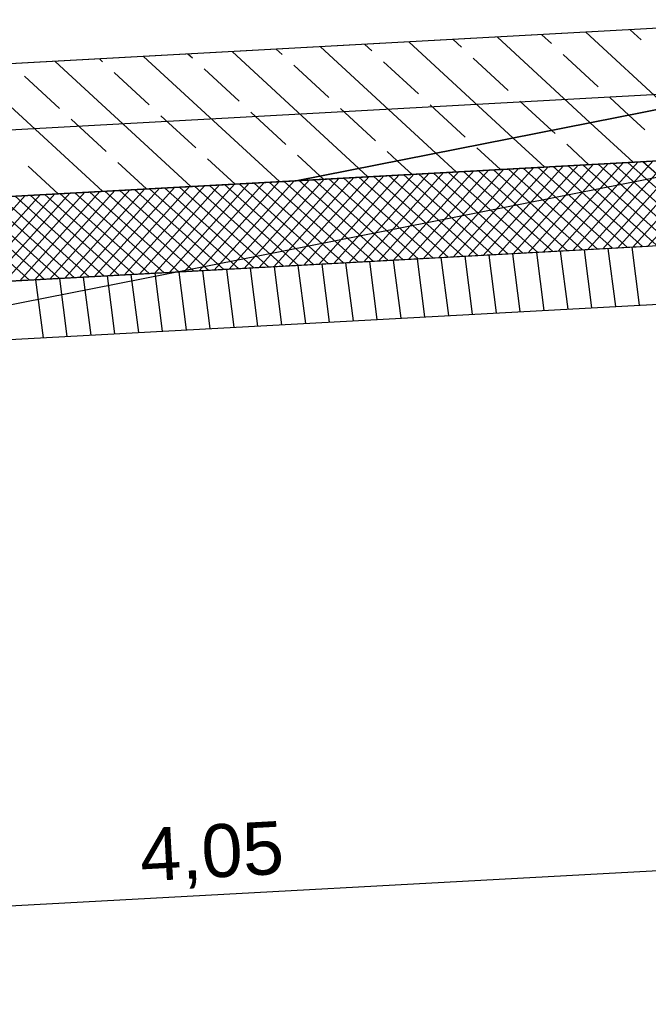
# Model space of a CAD drawing. Extents: x 199 to 1388, y 138 to 979.
# Tile 30 of 155: x 727 to 751, y 299 to 336. Entities that reach past the tile are written whole.
import ezdxf
from ezdxf.lldxf.tags import DXFTag

# ---------------------------------------------------------------- set-up
doc = ezdxf.new("R2010")
doc.units = 0
for name, color, linetype, lineweight, true_color in [('01AFU Allgemein Bemaßung-A07ET47HDI', 7, 'Continuous', 25, 0x848484), ('20 Außenwände-A07ET47EDI', 7, 'Continuous', 25, 0x848484), ('20 Dach Stb-Decke-A07ET47IDI', 7, 'Continuous', 25, 0x848484), ('A-0', 7, 'Continuous', 25, 0x848484), ('UPO_Loop2', 140, 'Continuous', 30, 0x00bfff)]:
    doc.layers.add(name, color=color, linetype=linetype, lineweight=lineweight, true_color=true_color)
doc.layers.add('02 Raster Gebäude-A07ET47NDI', color=7, linetype='Continuous', lineweight=25)
doc.styles.get("Standard").update_dxf_attribs({"font": 'arial.ttf'})
tags = doc.linetypes.add('Raster-A07ET47ODI', pattern=[0.2, 0.1, -0.05, 0, -0.05]).pattern_tags.tags
tags[10:11] = [DXFTag(74, 4), DXFTag(75, 0), DXFTag(340, '0'), DXFTag(46, 1.0), DXFTag(50, 0.0), DXFTag(44, 0.0), DXFTag(45, 0.0)]
tags[8:9] = [DXFTag(74, 4), DXFTag(75, 0), DXFTag(340, '0'), DXFTag(46, 1.0), DXFTag(50, 0.0), DXFTag(44, 0.0), DXFTag(45, 0.0)]
tags[6:7] = [DXFTag(74, 4), DXFTag(75, 0), DXFTag(340, '0'), DXFTag(46, 1.0), DXFTag(50, 0.0), DXFTag(44, 0.0), DXFTag(45, 0.0)]
tags[4:5] = [DXFTag(74, 4), DXFTag(75, 0), DXFTag(340, '0'), DXFTag(46, 1.0), DXFTag(50, 0.0), DXFTag(44, 0.0), DXFTag(45, 0.0)]
tags = doc.linetypes.add('Öffnungslinie Tür Fenster-A07ET47JDI', pattern=[0.115, 0.075, -0.04]).pattern_tags.tags
tags[6:7] = [DXFTag(74, 4), DXFTag(75, 0), DXFTag(340, '0'), DXFTag(46, 1.0), DXFTag(50, 0.0), DXFTag(44, 0.0), DXFTag(45, 0.0)]
tags[4:5] = [DXFTag(74, 4), DXFTag(75, 0), DXFTag(340, '0'), DXFTag(46, 1.0), DXFTag(50, 0.0), DXFTag(44, 0.0), DXFTag(45, 0.0)]

# ---------------------------------------------------------------- blocks, each defined once
blk = doc.blocks.new('Referenz-A07ET47ZDI', base_point=(226.995, 158.1))
at = {"layer": '01AFU Allgemein Bemaßung-A07ET47HDI'}
blk.add_line((693.851, 301.086), (774.721, 305.512), dxfattribs=at)
at = {"layer": '02 Raster Gebäude-A07ET47NDI', "linetype": 'Raster-A07ET47ODI', "ltscale": 56.250004}
for p, q in [((330.77, 247.68), (1015.097, 382.381)), ((1013.211, 347.869), (329.65, 310.451))]:
    blk.add_line(p, q, dxfattribs=at)
at = {"layer": '20 Außenwände-A07ET47EDI'}
for p, q in [((766.549, 336.87), (692.115, 332.796)), ((751.432, 333.03), (748.347, 335.874)), ((750.433, 335.583), (750.018, 335.965)), ((745.597, 331.881), (741.663, 335.508)), ((743.651, 335.308), (743.334, 335.6)), ((748.514, 332.455), (745.005, 335.691)), ((747.042, 335.445), (746.676, 335.782)), ((739.762, 330.733), (734.979, 335.142)), ((736.868, 335.033), (736.65, 335.234)), ((742.679, 331.307), (738.321, 335.325)), ((740.259, 335.17), (739.992, 335.417)), ((733.422, 330.049), (728.295, 334.776)), ((730.085, 334.758), (729.966, 334.868)), ((736.764, 330.232), (731.637, 334.959)), ((733.477, 334.895), (733.308, 335.051)), ((742.024, 333.543), (740.701, 334.764)), ((745.415, 333.681), (744.092, 334.901)), ((748.806, 333.818), (747.483, 335.038)), ((730.08, 329.867), (724.953, 334.593)), ((731.85, 333.131), (730.527, 334.351)), ((735.241, 333.268), (733.918, 334.489)), ((738.633, 333.406), (737.309, 334.626)), ((728.459, 332.993), (727.135, 334.214)), ((747.056, 332.168), (745.856, 333.274)), ((749.973, 332.743), (749.248, 333.412)), ((737.006, 331.641), (735.682, 332.862)), ((740.397, 331.779), (739.074, 332.999)), ((743.788, 331.916), (742.465, 333.137)), ((730.223, 331.367), (728.9, 332.587)), ((733.614, 331.504), (732.291, 332.724)), ((750.132, 330.964), (748.514, 332.455)), ((750.571, 332.191), (749.973, 332.743)), ((737.397, 330.267), (773.259, 332.23)), ((747.18, 332.054), (747.056, 332.168)), ((746.79, 330.781), (745.597, 331.881)), ((741.22, 331.02), (740.838, 331.372)), ((745.119, 330.69), (744.229, 331.51)), ((748.461, 330.873), (747.621, 331.647)), ((735.093, 330.141), (734.055, 331.097)), ((738.303, 330.445), (737.447, 331.235)), ((741.777, 330.507), (741.22, 331.02)), ((743.448, 330.598), (742.679, 331.307)), ((747.294, 327.604), (750.315, 330.974)), ((747.859, 327.635), (750.879, 331.005)), ((748.424, 327.666), (751.444, 331.036)), ((748.989, 327.697), (752.009, 331.067)), ((749.554, 327.728), (752.574, 331.098)), ((750.118, 327.759), (753.139, 331.129)), ((753.46, 328.333), (750.502, 330.984)), ((750.683, 327.79), (753.704, 331.16)), ((728.409, 329.775), (727.273, 330.822)), ((731.751, 329.958), (730.664, 330.96)), ((740.106, 330.415), (739.762, 330.733)), ((740.516, 327.233), (743.536, 330.603)), ((741.081, 327.264), (744.101, 330.634)), ((741.646, 327.295), (744.666, 330.665)), ((742.211, 327.326), (745.231, 330.696)), ((742.776, 327.357), (745.796, 330.727)), ((743.34, 327.388), (746.361, 330.758)), ((747.094, 327.593), (743.724, 330.613)), ((743.905, 327.419), (746.925, 330.789)), ((747.658, 327.624), (744.288, 330.644)), ((744.47, 327.449), (747.49, 330.82)), ((748.223, 327.655), (744.853, 330.675)), ((745.035, 327.48), (748.055, 330.85)), ((748.788, 327.686), (745.418, 330.706)), ((745.6, 327.511), (748.62, 330.881)), ((749.353, 327.717), (745.983, 330.737)), ((746.165, 327.542), (749.185, 330.912)), ((749.918, 327.748), (746.548, 330.768)), ((746.729, 327.573), (749.75, 330.943)), ((750.483, 327.779), (747.113, 330.799)), ((751.003, 327.849), (747.677, 330.83)), ((751.494, 327.946), (748.242, 330.861)), ((751.986, 328.043), (748.807, 330.892)), ((752.477, 328.14), (749.372, 330.923)), ((752.969, 328.236), (749.937, 330.953)), ((693.387, 327.858), (737.397, 330.267)), ((733.738, 326.862), (736.758, 330.232)), ((734.303, 326.893), (737.323, 330.263)), ((734.868, 326.924), (737.888, 330.294)), ((735.433, 326.955), (738.453, 330.325)), ((735.997, 326.986), (739.018, 330.356)), ((736.562, 327.017), (739.583, 330.387)), ((740.316, 327.222), (736.945, 330.242)), ((737.127, 327.047), (740.147, 330.418)), ((740.88, 327.253), (737.51, 330.273)), ((737.692, 327.078), (740.712, 330.449)), ((741.445, 327.284), (738.075, 330.304)), ((738.257, 327.109), (741.277, 330.479)), ((738.435, 330.324), (738.303, 330.445)), ((742.01, 327.315), (738.64, 330.335)), ((738.822, 327.14), (741.842, 330.51)), ((742.575, 327.346), (739.205, 330.366)), ((739.386, 327.171), (742.407, 330.541)), ((743.14, 327.377), (739.77, 330.397)), ((739.951, 327.202), (742.972, 330.572)), ((743.705, 327.408), (740.334, 330.428)), ((744.269, 327.438), (740.899, 330.459)), ((744.834, 327.469), (741.464, 330.49)), ((745.399, 327.5), (742.029, 330.521)), ((745.964, 327.531), (742.594, 330.552)), ((746.529, 327.562), (743.159, 330.582)), ((726.96, 326.491), (729.98, 329.861)), ((727.525, 326.522), (730.545, 329.892)), ((728.09, 326.553), (731.11, 329.923)), ((728.655, 326.584), (731.675, 329.954)), ((729.219, 326.615), (732.24, 329.985)), ((729.784, 326.646), (732.805, 330.016)), ((733.537, 326.851), (730.167, 329.871)), ((730.349, 326.676), (733.369, 330.047)), ((734.102, 326.882), (730.732, 329.902)), ((730.914, 326.707), (733.934, 330.078)), ((734.667, 326.913), (731.297, 329.933)), ((731.479, 326.738), (734.499, 330.108)), ((735.232, 326.944), (731.862, 329.964)), ((732.044, 326.769), (735.064, 330.139)), ((735.797, 326.975), (732.427, 329.995)), ((732.608, 326.8), (735.629, 330.17)), ((736.362, 327.006), (732.992, 330.026)), ((733.173, 326.831), (736.194, 330.201)), ((736.927, 327.037), (733.556, 330.057)), ((737.491, 327.067), (734.121, 330.088)), ((738.056, 327.098), (734.686, 330.119)), ((738.621, 327.129), (735.251, 330.15)), ((739.186, 327.16), (735.816, 330.181)), ((739.751, 327.191), (736.381, 330.211)), ((727.324, 326.511), (723.954, 329.531)), ((724.136, 326.336), (727.156, 329.706)), ((727.889, 326.542), (724.519, 329.562)), ((724.701, 326.367), (727.721, 329.737)), ((728.454, 326.573), (725.084, 329.593)), ((725.265, 326.398), (728.286, 329.768)), ((729.019, 326.604), (725.649, 329.624)), ((725.83, 326.429), (728.851, 329.799)), ((729.584, 326.635), (726.213, 329.655)), ((726.395, 326.46), (729.415, 329.83)), ((730.148, 326.665), (726.778, 329.686)), ((730.713, 326.696), (727.343, 329.717)), ((731.278, 326.727), (727.908, 329.748)), ((731.843, 326.758), (728.473, 329.779)), ((732.408, 326.789), (729.038, 329.809)), ((732.973, 326.82), (729.603, 329.84)), ((692.623, 324.611), (750.706, 327.791)), ((748.572, 325.471), (748.291, 327.659)), ((749.473, 325.52), (749.192, 327.708)), ((750.374, 325.569), (750.093, 327.757)), ((741.363, 325.076), (741.082, 327.264)), ((742.264, 325.125), (741.983, 327.313)), ((743.165, 325.175), (742.884, 327.363)), ((744.066, 325.224), (743.785, 327.412)), ((744.968, 325.273), (744.686, 327.461)), ((745.869, 325.323), (745.587, 327.511)), ((746.77, 325.372), (746.489, 327.56)), ((747.671, 325.421), (747.39, 327.609)), ((735.056, 324.731), (734.775, 326.919)), ((735.957, 324.78), (735.676, 326.968)), ((736.858, 324.829), (736.577, 327.017)), ((737.759, 324.879), (737.478, 327.067)), ((738.66, 324.928), (738.379, 327.116)), ((739.561, 324.977), (739.28, 327.165)), ((740.462, 325.027), (740.181, 327.215)), ((692.743, 322.415), (773.931, 326.859)), ((727.847, 324.336), (727.566, 326.524)), ((728.748, 324.386), (728.467, 326.573)), ((729.649, 324.435), (729.368, 326.623)), ((730.551, 324.484), (730.269, 326.672)), ((731.452, 324.534), (731.171, 326.721)), ((732.353, 324.583), (732.072, 326.771)), ((733.254, 324.632), (732.973, 326.82)), ((734.155, 324.681), (733.874, 326.869))]:
    blk.add_line(p, q, dxfattribs=at)
at = {"layer": '20 Dach Stb-Decke-A07ET47IDI', "linetype": 'Öffnungslinie Tür Fenster-A07ET47JDI', "ltscale": 56.250004}
blk.add_line((591.439, 322.277), (773.259, 332.23), dxfattribs=at)
at = {"layer": 'A-0', "linetype": 'Continuous', "ltscale": 312.5}
for p, q in [((772.636, 337.204), (692.115, 332.796)), ((737.397, 330.267), (772.636, 337.204)), ((772.636, 337.204), (737.397, 330.267)), ((773.259, 332.23), (693.387, 327.858)), ((737.397, 330.267), (773.259, 332.23)), ((693.387, 327.858), (737.397, 330.267)), ((773.657, 329.047), (692.623, 324.611)), ((692.623, 324.611), (750.706, 327.791)), ((692.743, 322.415), (758.152, 325.995))]:
    blk.add_line(p, q, dxfattribs=at)
at = {"layer": '01AFU Allgemein Bemaßung-A07ET47HDI', "linetype": 'ByBlock', "ltscale": 40.625, "insert": (731.439, 305.799), "char_height": 2, "attachment_point": 1, "rotation": 3.1332}
blk.add_mtext('{\\fArial;4,05}', dxfattribs=at)

msp = doc.modelspace()

# ---------------------------------------------------------------- block references
at = {"layer": 'UPO_Loop2', "color": 219, "lineweight": 80, "ltscale": 4000.00006, "true_color": 0x642165}
msp.add_blockref('Referenz-A07ET47ZDI', (226.995, 158.1), dxfattribs=at)

doc.saveas('drawing.dxf')
